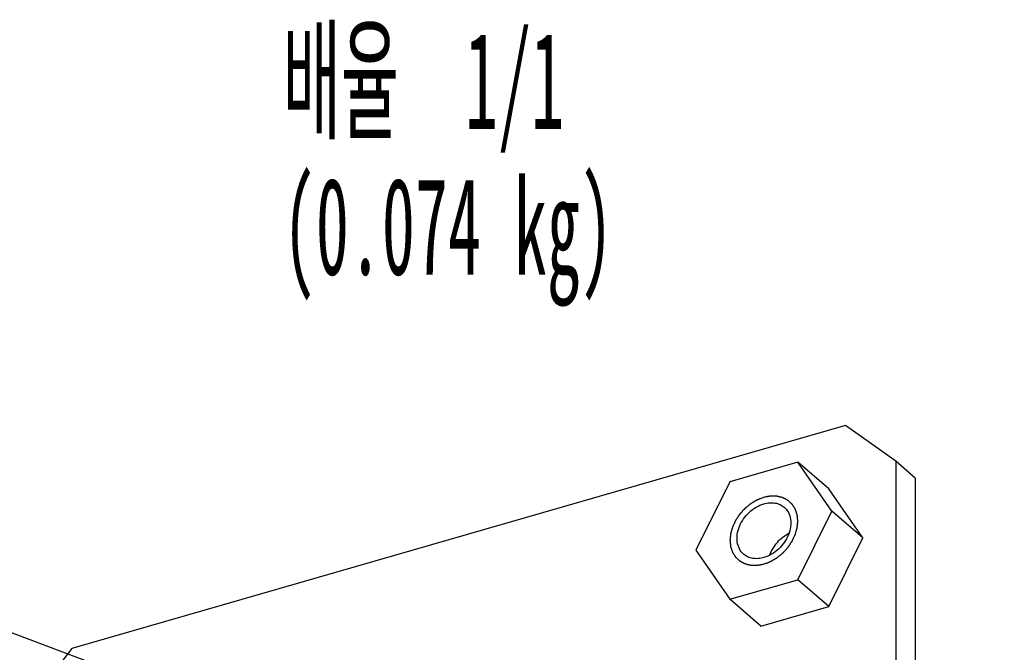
# Model space of a CAD drawing. Header units: millimetres. Extents: x 0 to 419, y -5 to 296.
# Tile 19 of 26: x 331 to 382, y 174 to 207. Entities that reach past the tile are written whole.
import ezdxf

# ---------------------------------------------------------------- set-up
doc = ezdxf.new("R2010")
doc.units = ezdxf.units.MM
doc.header["$LTSCALE"] = 23.1
doc.layers.get('0').update_dxf_attribs({"linetype": 'CONTINUOUS'})
doc.layers.add('02___PRT_ALL_AXES', color=7, linetype='CONTINUOUS')
doc.styles.get("Standard").update_dxf_attribs({"font": 'txt', "width": 0.5})
doc.dimstyles.get("Standard").update_dxf_attribs({"dimtxt": 3.5, "dimasz": 2.76, "dimexe": 2, "dimexo": 1, "dimtad": 1, "dimdec": 3, "dimdsep": 46, "dimtxsty": 'Standard', "dimblk": '_FILLED', "dimblk1": '_FILLED', "dimblk2": '_FILLED', "dimcen": 0.09, "dimadec": 3, "dimazin": 2, "dimtol": 1, "dimtp": 0.001, "dimtm": 0.001, "dimtfac": 1, "dimtdec": 3, "dimtofl": 0, "dimtmove": 0, "dimatfit": 3, "dimldrblk": '_FILLED', "dimfxl": 0, "dimtolj": 1, "dimarcsym": 0})

# ---------------------------------------------------------------- blocks, each defined once
blk = doc.blocks.new('_FILLED')
at = {"color": 0, "linetype": 'ByBlock'}
blk.add_solid([(0, 0), (-1, 0.163), (-1, -0.163)], dxfattribs=at)

msp = doc.modelspace()

# ---------------------------------------------------------------- linework, layer by layer
at = {"color": 3, "linetype": 'Continuous'}
for p, q in [((373.8031, 185.9126), (333.966, 174.4126)), ((376.4012, 184.0645), (373.8031, 185.9126)), ((376.4012, 184.0645), (376.4012, 171.0741)), ((333.966, 174.4126), (331.3679, 171.0645))]:
    msp.add_line(p, q, dxfattribs=at)
at = {"color": 7, "linetype": 'Continuous'}
for p, q in [((371.355, 184.0223), (367.855, 183.0119)), ((373.105, 181.4964), (371.355, 184.0223)), ((372.955, 182.6367), (371.355, 184.0223)), ((377.4012, 183.1985), (376.4012, 184.0645)), ((377.4012, 183.1985), (377.4012, 170.2081)), ((367.855, 183.0119), (366.105, 179.4757)), ((374.705, 180.1108), (372.955, 182.6367)), ((371.355, 177.9601), (373.105, 181.4964)), ((374.705, 180.1108), (373.105, 181.4964)), ((372.955, 176.5745), (374.705, 180.1108)), ((366.105, 179.4757), (367.855, 176.9498)), ((367.855, 176.9498), (371.355, 177.9601)), ((372.955, 176.5745), (371.355, 177.9601)), ((369.455, 175.5641), (367.855, 176.9498)), ((369.455, 175.5641), (372.955, 176.5745))]:
    msp.add_line(p, q, dxfattribs=at)
at = {"color": 2, "linetype": 'Continuous'}
for points in [[(369.605, 178.754), (369.577, 178.7486), (369.5209, 178.7379), (369.4509, 178.7246), (369.3948, 178.7139), (369.3597, 178.7072), (369.3317, 178.7019), (369.3107, 178.6979), (369.2932, 178.6946), (369.2809, 178.6921), (369.2739, 178.6909), (369.2686, 178.6895), (369.2636, 178.69), (369.2568, 178.69), (369.245, 178.6902), (369.2282, 178.6904), (369.2079, 178.6907), (369.181, 178.691), (369.1473, 178.6915), (369.1068, 178.692), (369.0664, 178.6925), (369.0327, 178.693), (369.0057, 178.6933), (368.9855, 178.6936), (368.9686, 178.6939), (368.9568, 178.6939), (368.9501, 178.6941), (368.9449, 178.6938), (368.9404, 178.6953), (368.9341, 178.6967), (368.9233, 178.6995), (368.9077, 178.7032), (368.8891, 178.7077), (368.8642, 178.7138), (368.8331, 178.7213), (368.7958, 178.7304), (368.7585, 178.7395), (368.7274, 178.747), (368.7025, 178.7531), (368.6839, 178.7576), (368.6683, 178.7614), (368.6574, 178.764), (368.6512, 178.7656), (368.6464, 178.7664), (368.6424, 178.769), (368.6368, 178.7718), (368.6271, 178.777), (368.6133, 178.7843), (368.5966, 178.7931), (368.5744, 178.8049), (368.5467, 178.8196), (368.5134, 178.8372), (368.4801, 178.8548), (368.4524, 178.8695), (368.4302, 178.8813), (368.4136, 178.8901), (368.3997, 178.8975), (368.39, 178.9025), (368.3845, 178.9056), (368.3801, 178.9075), (368.377, 178.9109), (368.3724, 178.915), (368.3647, 178.9223), (368.3535, 178.9326), (368.3401, 178.9451), (368.3222, 178.9617), (368.2998, 178.9825), (368.273, 179.0074), (368.2462, 179.0323), (368.2239, 179.053), (368.206, 179.0696), (368.1926, 179.0821), (368.1814, 179.0925), (368.1735, 179.0997), (368.1692, 179.104), (368.1655, 179.1068), (368.1633, 179.111), (368.1599, 179.1162), (368.1541, 179.1254), (368.1458, 179.1385), (368.1358, 179.1542), (368.1225, 179.1752), (368.1058, 179.2014), (368.0859, 179.2329), (368.0659, 179.2644), (368.0493, 179.2906), (368.036, 179.3116), (368.026, 179.3273), (368.0177, 179.3405), (368.0118, 179.3496), (368.0086, 179.3549), (368.0057, 179.3586), (368.0045, 179.3635), (368.0024, 179.3695), (367.9988, 179.3803), (367.9936, 179.3956), (367.9875, 179.4141), (367.9792, 179.4386), (367.9689, 179.4693), (367.9566, 179.5062), (367.9442, 179.543), (367.9339, 179.5737), (367.9257, 179.5983), (367.9195, 179.6167), (367.9144, 179.6321), (367.9107, 179.6428), (367.9088, 179.649), (367.9069, 179.6534), (367.9067, 179.6588), (367.9059, 179.6656), (367.9047, 179.6778), (367.9029, 179.6951), (367.9008, 179.7159), (367.8979, 179.7436), (367.8944, 179.7782), (367.8901, 179.8198), (367.8858, 179.8613), (367.8823, 179.896), (367.8794, 179.9237), (367.8773, 179.9445), (367.8755, 179.9618), (367.8742, 179.9739), (367.8736, 179.9809), (367.8727, 179.986), (367.8736, 179.9915), (367.8742, 179.9986), (367.8754, 180.0113), (367.8771, 180.0293), (367.8792, 180.0509), (367.8819, 180.0797), (367.8854, 180.1158), (367.8895, 180.159), (367.8936, 180.2022), (367.897, 180.2383), (367.8998, 180.2671), (367.9019, 180.2887), (367.9036, 180.3068), (367.9047, 180.3194), (367.9055, 180.3266), (367.9057, 180.3319), (367.9076, 180.3375), (367.9095, 180.3448), (367.9131, 180.3576), (367.9182, 180.376), (367.9243, 180.3979), (367.9324, 180.4273), (367.9426, 180.4639), (367.9548, 180.5079), (367.9671, 180.5519), (367.9772, 180.5885), (367.9854, 180.6178), (367.9915, 180.6398), (367.9966, 180.6581), (368.0001, 180.671), (368.0022, 180.6783), (368.0034, 180.6838), (368.0062, 180.6892), (368.0094, 180.6963), (368.0153, 180.7089), (368.0235, 180.7268), (368.0334, 180.7483), (368.0467, 180.777), (368.0632, 180.8129), (368.083, 180.8559), (368.1029, 180.899), (368.1194, 180.9348), (368.1326, 180.9635), (368.1425, 180.985), (368.1508, 181.003), (368.1566, 181.0155), (368.16, 181.0227), (368.1621, 181.0281), (368.1659, 181.0332), (368.1703, 181.0401), (368.1783, 181.0521), (368.1896, 181.0692), (368.2032, 181.0898), (368.2214, 181.1172), (368.2441, 181.1515), (368.2713, 181.1926), (368.2986, 181.2338), (368.3213, 181.2681), (368.3394, 181.2955), (368.3531, 181.3161), (368.3644, 181.3332), (368.3723, 181.3452), (368.377, 181.352), (368.3801, 181.3574), (368.3844, 181.3617), (368.3898, 181.3678), (368.3994, 181.3783), (368.4129, 181.3935), (368.4293, 181.4116), (368.451, 181.4358), (368.4783, 181.466), (368.5109, 181.5022), (368.5436, 181.5385), (368.5708, 181.5687), (368.5925, 181.5928), (368.6089, 181.611), (368.6225, 181.626), (368.632, 181.6366), (368.6375, 181.6426), (368.6414, 181.6474), (368.6462, 181.651), (368.6524, 181.6562), (368.6633, 181.6651), (368.6788, 181.6779), (368.6974, 181.6933), (368.7222, 181.7137), (368.7532, 181.7393), (368.7905, 181.7701), (368.8277, 181.8008), (368.8587, 181.8264), (368.8836, 181.8469), (368.9022, 181.8622), (368.9177, 181.875), (368.9286, 181.884), (368.9348, 181.889), (368.9393, 181.8932), (368.9445, 181.8959), (368.9512, 181.9), (368.963, 181.9069), (368.9798, 181.917), (369, 181.929), (369.027, 181.945), (369.0607, 181.965), (369.1011, 181.989), (369.1415, 182.013), (369.1751, 182.033), (369.2021, 182.049), (369.2223, 182.0611), (369.2391, 182.071), (369.2509, 182.0781), (369.2577, 182.082), (369.2626, 182.0853), (369.2681, 182.0871), (369.2752, 182.09), (369.2877, 182.0948), (369.3055, 182.1017), (369.3269, 182.11), (369.3554, 182.1211), (369.3911, 182.135), (369.4481, 182.1571), (369.5195, 182.1848), (369.5765, 182.207), (369.605, 182.2181)], [(369.605, 182.2181), (369.6331, 182.2234), (369.6892, 182.2341), (369.7592, 182.2475), (369.8153, 182.2582), (369.8504, 182.2648), (369.8784, 182.2702), (369.8994, 182.2742), (369.9169, 182.2775), (369.9292, 182.2799), (369.9362, 182.2811), (369.9415, 182.2825), (369.9465, 182.2821), (369.9533, 182.2821), (369.9651, 182.2819), (369.9819, 182.2817), (370.0021, 182.2814), (370.0291, 182.2811), (370.0628, 182.2806), (370.1033, 182.2801), (370.1437, 182.2795), (370.1774, 182.2791), (370.2044, 182.2787), (370.2246, 182.2785), (370.2415, 182.2782), (370.2533, 182.2781), (370.26, 182.2779), (370.2652, 182.2782), (370.2697, 182.2767), (370.276, 182.2753), (370.2868, 182.2726), (370.3024, 182.2689), (370.321, 182.2643), (370.3459, 182.2583), (370.377, 182.2507), (370.4143, 182.2417), (370.4516, 182.2326), (370.4827, 182.225), (370.5076, 182.219), (370.5262, 182.2145), (370.5418, 182.2106), (370.5527, 182.2081), (370.5589, 182.2064), (370.5637, 182.2057), (370.5677, 182.2031), (370.5733, 182.2003), (370.5829, 182.1951), (370.5968, 182.1878), (370.6135, 182.1789), (370.6357, 182.1672), (370.6634, 182.1525), (370.6967, 182.1349), (370.73, 182.1172), (370.7577, 182.1025), (370.7799, 182.0908), (370.7965, 182.082), (370.8104, 182.0746), (370.8201, 182.0695), (370.8256, 182.0665), (370.83, 182.0646), (370.8331, 182.0611), (370.8377, 182.0571), (370.8454, 182.0498), (370.8566, 182.0394), (370.87, 182.027), (370.8879, 182.0104), (370.9103, 181.9896), (370.9371, 181.9647), (370.9639, 181.9398), (370.9862, 181.919), (371.0041, 181.9024), (371.0175, 181.89), (371.0287, 181.8796), (371.0366, 181.8724), (371.0409, 181.8681), (371.0446, 181.8653), (371.0468, 181.8611), (371.0502, 181.8559), (371.056, 181.8467), (371.0643, 181.8336), (371.0743, 181.8178), (371.0876, 181.7969), (371.1043, 181.7706), (371.1242, 181.7392), (371.1442, 181.7077), (371.1608, 181.6815), (371.1741, 181.6605), (371.1841, 181.6447), (371.1924, 181.6316), (371.1983, 181.6225), (371.2015, 181.6171), (371.2044, 181.6134), (371.2056, 181.6086), (371.2077, 181.6025), (371.2113, 181.5917), (371.2165, 181.5764), (371.2226, 181.558), (371.2309, 181.5334), (371.2412, 181.5027), (371.2535, 181.4659), (371.2659, 181.429), (371.2762, 181.3983), (371.2844, 181.3738), (371.2906, 181.3554), (371.2957, 181.34), (371.2994, 181.3293), (371.3013, 181.3231), (371.3032, 181.3187), (371.3034, 181.3133), (371.3042, 181.3064), (371.3054, 181.2943), (371.3072, 181.277), (371.3093, 181.2562), (371.3122, 181.2285), (371.3157, 181.1938), (371.32, 181.1523), (371.3243, 181.1107), (371.3278, 181.0761), (371.3307, 181.0484), (371.3328, 181.0276), (371.3346, 181.0103), (371.3359, 180.9982), (371.3365, 180.9912), (371.3374, 180.9861), (371.3365, 180.9806), (371.3359, 180.9734), (371.3347, 180.9608), (371.333, 180.9428), (371.3309, 180.9212), (371.3282, 180.8923), (371.3247, 180.8563), (371.3206, 180.8131), (371.3165, 180.7698), (371.313, 180.7338), (371.3103, 180.7049), (371.3082, 180.6833), (371.3065, 180.6653), (371.3054, 180.6527), (371.3046, 180.6455), (371.3044, 180.6401), (371.3025, 180.6346), (371.3006, 180.6273), (371.297, 180.6144), (371.2919, 180.5961), (371.2858, 180.5741), (371.2777, 180.5448), (371.2675, 180.5082), (371.2553, 180.4642), (371.243, 180.4202), (371.2329, 180.3836), (371.2247, 180.3542), (371.2186, 180.3322), (371.2135, 180.3139), (371.21, 180.3011), (371.2079, 180.2938), (371.2067, 180.2882), (371.2039, 180.2829), (371.2007, 180.2757), (371.1948, 180.2632), (371.1866, 180.2452), (371.1767, 180.2237), (371.1634, 180.195), (371.1469, 180.1592), (371.1271, 180.1161), (371.1072, 180.0731), (371.0907, 180.0372), (371.0775, 180.0085), (371.0676, 179.987), (371.0593, 179.9691), (371.0535, 179.9565), (371.0501, 179.9494), (371.048, 179.9439), (371.0442, 179.9389), (371.0398, 179.932), (371.0318, 179.92), (371.0205, 179.9028), (371.0068, 179.8823), (370.9887, 179.8548), (370.966, 179.8206), (370.9388, 179.7794), (370.9115, 179.7383), (370.8888, 179.704), (370.8707, 179.6766), (370.857, 179.656), (370.8457, 179.6389), (370.8378, 179.6268), (370.8331, 179.62), (370.83, 179.6147), (370.8257, 179.6104), (370.8203, 179.6042), (370.8107, 179.5937), (370.7971, 179.5786), (370.7808, 179.5605), (370.7591, 179.5363), (370.7318, 179.5061), (370.6992, 179.4699), (370.6665, 179.4336), (370.6393, 179.4034), (370.6176, 179.3792), (370.6012, 179.3611), (370.5876, 179.346), (370.5781, 179.3354), (370.5726, 179.3295), (370.5687, 179.3247), (370.5639, 179.3211), (370.5577, 179.3159), (370.5468, 179.307), (370.5313, 179.2941), (370.5127, 179.2788), (370.4879, 179.2583), (370.4569, 179.2327), (370.4196, 179.202), (370.3824, 179.1713), (370.3514, 179.1457), (370.3265, 179.1252), (370.3079, 179.1098), (370.2924, 179.0971), (370.2815, 179.0881), (370.2753, 179.083), (370.2708, 179.0789), (370.2656, 179.0762), (370.2589, 179.0721), (370.2471, 179.0651), (370.2303, 179.0551), (370.2101, 179.0431), (370.1831, 179.0271), (370.1494, 179.0071), (370.109, 178.9831), (370.0686, 178.959), (370.035, 178.939), (370.008, 178.923), (369.9878, 178.911), (369.971, 178.901), (369.9592, 178.8939), (369.9524, 178.8901), (369.9475, 178.8867), (369.942, 178.885), (369.9349, 178.8821), (369.9224, 178.8773), (369.9046, 178.8703), (369.8832, 178.862), (369.8547, 178.851), (369.819, 178.8371), (369.762, 178.8149), (369.6906, 178.7872), (369.6336, 178.7651), (369.605, 178.754)]]:
    msp.add_open_spline(points, degree=3, knots=[0, 0, 0, 0, 0.015625, 0.03125, 0.0390625, 0.046875, 0.0507812, 0.0546875, 0.0585938, 0.0605469, 0.0615234, 0.0625, 0.0634766, 0.0644531, 0.0664062, 0.0703125, 0.0742188, 0.078125, 0.0859375, 0.09375, 0.1015625, 0.109375, 0.1132812, 0.1171875, 0.1210938, 0.1230469, 0.1240234, 0.125, 0.1259766, 0.1269531, 0.1289062, 0.1328125, 0.1367188, 0.140625, 0.1484375, 0.15625, 0.1640625, 0.171875, 0.1757812, 0.1796875, 0.1835938, 0.1855469, 0.1865234, 0.1875, 0.1884766, 0.1894531, 0.1914062, 0.1953125, 0.1992188, 0.203125, 0.2109375, 0.21875, 0.2265625, 0.234375, 0.2382812, 0.2421875, 0.2460938, 0.2480469, 0.2490234, 0.25, 0.2509766, 0.2519531, 0.2539062, 0.2578125, 0.2617188, 0.265625, 0.2734375, 0.28125, 0.2890625, 0.296875, 0.3007812, 0.3046875, 0.3085938, 0.3105469, 0.3115234, 0.3125, 0.3134766, 0.3144531, 0.3164062, 0.3203125, 0.3242188, 0.328125, 0.3359375, 0.34375, 0.3515625, 0.359375, 0.3632812, 0.3671875, 0.3710938, 0.3730469, 0.3740234, 0.375, 0.3759766, 0.3769531, 0.3789062, 0.3828125, 0.3867188, 0.390625, 0.3984375, 0.40625, 0.4140625, 0.421875, 0.4257812, 0.4296875, 0.4335938, 0.4355469, 0.4365234, 0.4375, 0.4384766, 0.4394531, 0.4414062, 0.4453125, 0.4492188, 0.453125, 0.4609375, 0.46875, 0.4765625, 0.484375, 0.4882812, 0.4921875, 0.4960938, 0.4980469, 0.4990234, 0.5, 0.5009766, 0.5019531, 0.5039062, 0.5078125, 0.5117188, 0.515625, 0.5234375, 0.53125, 0.5390625, 0.546875, 0.5507812, 0.5546875, 0.5585938, 0.5605469, 0.5615234, 0.5625, 0.5634766, 0.5644531, 0.5664062, 0.5703125, 0.5742188, 0.578125, 0.5859375, 0.59375, 0.6015625, 0.609375, 0.6132812, 0.6171875, 0.6210938, 0.6230469, 0.6240234, 0.625, 0.6259766, 0.6269531, 0.6289062, 0.6328125, 0.6367188, 0.640625, 0.6484375, 0.65625, 0.6640625, 0.671875, 0.6757812, 0.6796875, 0.6835938, 0.6855469, 0.6865234, 0.6875, 0.6884766, 0.6894531, 0.6914062, 0.6953125, 0.6992188, 0.703125, 0.7109375, 0.71875, 0.7265625, 0.734375, 0.7382812, 0.7421875, 0.7460938, 0.7480469, 0.7490234, 0.75, 0.7509766, 0.7519531, 0.7539062, 0.7578125, 0.7617188, 0.765625, 0.7734375, 0.78125, 0.7890625, 0.796875, 0.8007812, 0.8046875, 0.8085938, 0.8105469, 0.8115234, 0.8125, 0.8134766, 0.8144531, 0.8164062, 0.8203125, 0.8242188, 0.828125, 0.8359375, 0.84375, 0.8515625, 0.859375, 0.8632812, 0.8671875, 0.8710938, 0.8730469, 0.8740234, 0.875, 0.8759766, 0.8769531, 0.8789062, 0.8828125, 0.8867188, 0.890625, 0.8984375, 0.90625, 0.9140625, 0.921875, 0.9257812, 0.9296875, 0.9335938, 0.9355469, 0.9365234, 0.9375, 0.9384766, 0.9394531, 0.9414062, 0.9453125, 0.9492188, 0.953125, 0.9609375, 0.96875, 0.984375, 1, 1, 1, 1], dxfattribs=at)
at = {"layer": '02___PRT_ALL_AXES', "color": 7, "linetype": 'Continuous'}
for points, knots in [([(368.5577, 179.2765), (368.4709, 179.3516), (368.3217, 179.5429), (368.2124, 179.9008), (368.2173, 180.3005), (368.332, 180.7112), (368.5466, 181.1029), (368.9335, 181.5508), (369.3274, 181.7915), (369.605, 181.8717)], [0, 0, 0, 0, 0.1043958, 0.2147096, 0.3343227, 0.4632972, 0.5989871, 0.7370988, 1, 1, 1, 1]), ([(369.605, 181.8717), (369.7009, 181.8994), (369.8928, 181.9354), (370.1776, 181.9249), (370.4379, 181.8474), (370.5875, 181.7518), (370.6524, 181.6956)], [0, 0, 0, 0, 0.2709756, 0.5256463, 0.7667319, 1, 1, 1, 1]), ([(370.6524, 181.6956), (370.7392, 181.6205), (370.8884, 181.4291), (370.9977, 181.0713), (370.9928, 180.6716), (370.8781, 180.2609), (370.6635, 179.8692), (370.2766, 179.4213), (369.8827, 179.1805), (369.605, 179.1004)], [0, 0, 0, 0, 0.1043958, 0.2147096, 0.3343227, 0.4632972, 0.5989871, 0.7370988, 1, 1, 1, 1]), ([(369.9141, 179.2311), (369.9978, 179.47), (370.2637, 179.916), (370.6672, 180.2428), (370.8917, 180.3597)], [0, 0, 0, 0, 0.5000132, 1, 1, 1, 1]), ([(369.605, 179.1004), (369.5092, 179.0727), (369.3173, 179.0366), (369.0325, 179.0472), (368.7722, 179.1246), (368.6226, 179.2202), (368.5577, 179.2765)], [0, 0, 0, 0, 0.2709756, 0.5256463, 0.7667319, 1, 1, 1, 1])]:
    msp.add_open_spline(points, degree=3, knots=knots, dxfattribs=at)

# ---------------------------------------------------------------- texts
at = {"color": 2, "linetype": 'Continuous', "insert": (344.8272, 206.1836), "char_height": 5, "width": 25, "attachment_point": 1, "line_spacing_factor": 0.9}
msp.add_mtext('배율  1/1\\P(0.074 kg)', dxfattribs=at)

# ---------------------------------------------------------------- leaders
at = {"color": 2, "linetype": 'Continuous'}
msp.add_leader([(380.6069, 156.5534), (310.6398, 182.7964)], dimstyle='Standard', override={"dimtad": 0, "dimldrblk": 'DOT'}, dxfattribs=at)

doc.saveas('drawing.dxf')
